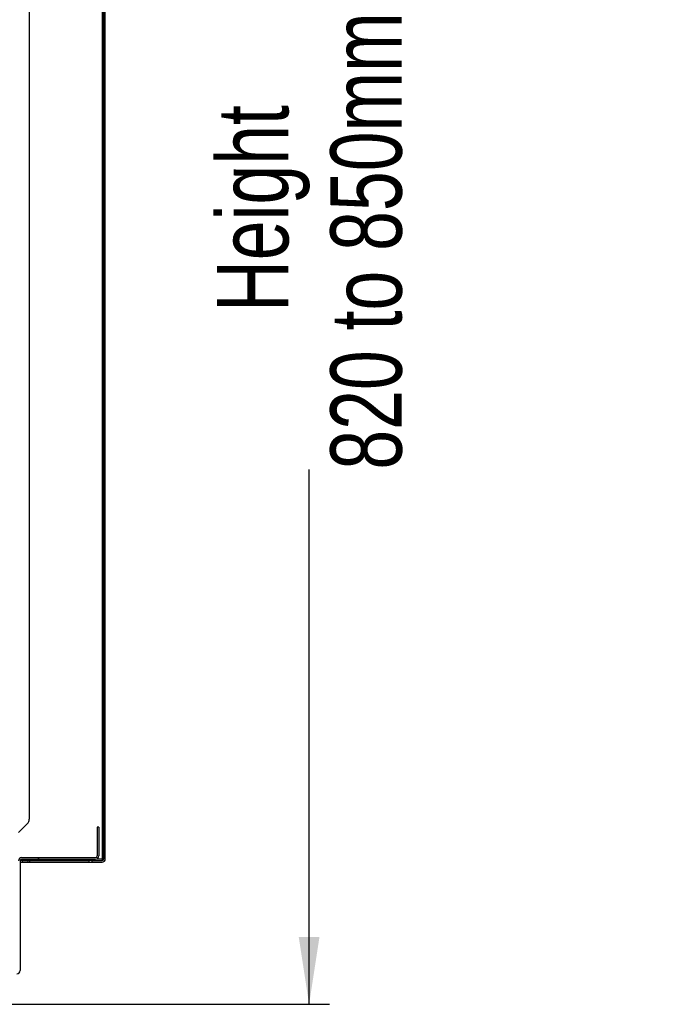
# Model space of a CAD drawing. Header units: millimetres. Extents: x 0 to 4200, y 0 to 2970.
# Tile 6 of 75: x 1101 to 1415, y 570 to 1053. Entities that reach past the tile are written whole.
import ezdxf

# ---------------------------------------------------------------- set-up
doc = ezdxf.new("R2010")
doc.units = ezdxf.units.MM
doc.header["$LTSCALE"] = 10
doc.layers.add('BOARDER', color=7, linetype='Continuous', lineweight=25)
doc.layers.add('DIMENSION', color=8, linetype='Continuous')
doc.styles.add('SLDTEXTSTYLE1', font='TXT', dxfattribs={"width": 0.75})
doc.dimstyles.new('SLDDIMSTYLE4', dxfattribs={"dimtxt": 35, "dimasz": 33.02, "dimexe": 0, "dimexo": 0.0625, "dimgap": 8.75, "dimtad": 0, "dimrnd": 1e-09, "dimzin": 12, "dimdsep": 46, "dimtxsty": 'SLDTEXTSTYLE1', "dimsah": 1, "dimcen": 0.09, "dimadec": 0, "dimazin": 3, "dimtfac": 1, "dimtofl": 0, "dimtmove": 0, "dimatfit": 3, "dimfxl": 1, "dimfrac": 2, "dimtolj": 1, "dimtzin": 12, "dimarcsym": 0})

# ---------------------------------------------------------------- blocks, each defined once
blk = doc.blocks.new('_D_7')
at = {"layer": 'DIMENSION'}
for p, q in [((1150.26, 1393.5), (1252.53, 1393.5)), ((1242.53, 1393.5), (1242.53, 1147.23)), ((1242.53, 569.96), (1242.53, 832.32)), ((1096.13, 569.96), (1252.53, 569.96))]:
    blk.add_line(p, q, dxfattribs=at)
for points in [[(1242.53, 1393.5), (1237.45, 1360.48), (1247.61, 1360.48)], [(1242.53, 569.96), (1247.61, 602.98), (1237.45, 602.98)]]:
    blk.add_solid(points, dxfattribs=at)
at = {"layer": 'DIMENSION', "char_height": 35, "attachment_point": 1, "rotation": 90, "style": 'SLDTEXTSTYLE1'}
for s, insert in [('820 to 850mm', (1252.98, 832.32)), ('Height', (1197.41, 909.71))]:
    blk.add_mtext(s, dxfattribs=dict(at, insert=insert))

msp = doc.modelspace()

# ---------------------------------------------------------------- hatches: boundary and pattern name
at = {"layer": 'BOARDER', "linetype": 'Continuous', "lineweight": 18}
h = msp.add_hatch(dxfattribs=at)
h.set_pattern_fill('ANSI32', color=256, scale=10, style=0)
edge = h.paths.add_edge_path(flags=0)
edge.add_line((1136.03, 640.508), (1136.03, 639.708))
edge.add_line((1136.03, 639.708), (1140.93, 639.708))
edge.add_arc((1140.93, 641.308), 1.6, 270, 360)
edge.add_line((1142.53, 641.308), (1142.53, 1390.108))
edge.add_arc((1140.93, 1390.108), 1.6, 0, 90)
edge.add_line((1140.93, 1391.708), (1132.03, 1391.708))
edge.add_line((1132.03, 1391.708), (1132.03, 1390.908))
edge.add_line((1132.03, 1390.908), (1140.93, 1390.908))
edge.add_arc((1140.93, 1390.108), 0.8, 0, 90, ccw=False)
edge.add_line((1141.73, 1390.108), (1141.73, 641.308))
edge.add_arc((1140.93, 641.308), 0.8, -90, 0, ccw=False)
edge.add_line((1140.93, 640.508), (1136.03, 640.508))
h = msp.add_hatch(dxfattribs=at)
h.set_pattern_fill('ANSI32', color=256, scale=10, angle=90, style=0)
edge = h.paths.add_edge_path(flags=0)
edge.add_line((1139.361, 642.758), (1139.361, 656.958))
edge.add_line((1139.361, 656.958), (1138.561, 656.958))
edge.add_line((1138.561, 656.958), (1138.561, 642.758))
edge.add_arc((1137.761, 642.758), 0.8, 270, 360, ccw=False)
edge.add_line((1137.761, 641.958), (1101.561, 641.958))
edge.add_arc((1101.561, 640.358), 1.6, 90, 180)
edge.add_line((1099.961, 640.358), (1099.961, 586.558))
edge.add_arc((1099.161, 586.558), 0.8, 270, 360, ccw=False)
edge.add_line((1099.161, 585.758), (1092.427, 585.758))
edge.add_line((1092.427, 585.758), (1092.427, 584.958))
edge.add_line((1092.427, 584.958), (1099.161, 584.958))
edge.add_arc((1099.161, 586.558), 1.6, 270, 360)
edge.add_line((1100.761, 586.558), (1100.761, 640.358))
edge.add_arc((1101.561, 640.358), 0.8, 90, 180, ccw=False)
edge.add_line((1101.561, 641.158), (1137.761, 641.158))
edge.add_arc((1137.761, 642.758), 1.6, 270, 360)

# ---------------------------------------------------------------- linework, layer by layer
at = {"color": 7, "linetype": 'Continuous', "lineweight": 25}
for p, q in [((1140.93, 1390.808), (1140.93, 641.308)), ((1141.73, 641.308), (1141.73, 1390.108)), ((1142.53, 641.308), (1142.53, 1390.108)), ((1105.19, 1314.59), (1105.19, 660.751)), ((1099.961, 654.279), (1104.311, 658.629)), ((1138.561, 656.958), (1138.561, 642.758)), ((1139.361, 656.958), (1138.561, 656.958)), ((1139.361, 656.958), (1139.361, 642.758)), ((1100.761, 640.358), (1100.761, 586.558)), ((1100.761, 639.708), (1100.808, 639.708)), ((1100.775, 640.508), (1100.808, 640.508)), ((1100.808, 640.508), (1100.808, 639.708)), ((1101.869, 640.508), (1100.808, 640.508)), ((1100.808, 639.708), (1101.869, 639.708)), ((1101.561, 641.958), (1137.761, 641.958)), ((1101.561, 641.158), (1137.761, 641.158)), ((1101.869, 639.708), (1101.869, 640.508)), ((1101.869, 640.508), (1104.49, 640.508)), ((1101.869, 639.708), (1104.49, 639.708)), ((1104.49, 640.508), (1104.49, 639.708)), ((1105.551, 640.508), (1104.49, 640.508)), ((1104.49, 639.708), (1105.551, 639.708)), ((1105.551, 639.708), (1105.551, 640.508)), ((1105.551, 640.508), (1134.516, 640.508)), ((1105.551, 639.708), (1134.516, 639.708)), ((1134.516, 640.508), (1134.516, 639.708)), ((1136.016, 640.508), (1134.516, 640.508)), ((1134.516, 639.708), (1136.016, 639.708)), ((1136.016, 639.708), (1136.016, 640.508)), ((1136.016, 640.508), (1136.03, 640.508)), ((1136.016, 639.708), (1136.03, 639.708)), ((1136.03, 639.708), (1136.03, 640.508)), ((1136.03, 640.508), (1140.93, 640.508)), ((1136.03, 639.708), (1140.93, 639.708)), ((1138.437, 641.308), (1140.93, 641.308)), ((1141.73, 641.308), (1140.93, 641.308))]:
    msp.add_line(p, q, dxfattribs=at)
for centre, radius, start, end in [((1102.19, 660.751), 3, 315, 0), ((1137.761, 642.758), 1.6, 270, 0), ((1137.761, 642.758), 0.8, 270, 0), ((1101.561, 640.358), 1.6, 90, 180), ((1101.561, 640.358), 0.8, 90, 180), ((1140.93, 641.308), 1.6, 270, 0), ((1140.93, 641.308), 0.8, 270, 0), ((1099.161, 586.558), 1.6, 270, 0)]:
    msp.add_arc(centre, radius, start, end, dxfattribs=at)
msp.add_open_spline([(1140.93, 641.308), (1140.929, 641.203), (1140.926, 640.994), (1140.923, 640.729), (1140.919, 640.544), (1140.917, 640.52), (1140.916, 640.508)], degree=3, dxfattribs=at)
msp.add_open_spline([(1140.93, 641.308), (1140.929, 641.092), (1140.927, 640.799), (1140.925, 640.569), (1140.925, 640.508)], degree=3, knots=[0, 0, 0, 0, 0.7347881, 1, 1, 1, 1], dxfattribs=at)

# ---------------------------------------------------------------- dimensions: what is measured, and where the dimension line sits
at = {"layer": 'DIMENSION'}
dim = msp.add_linear_dim(base=(1242.532, 1393.504), p1=(1086.134, 569.958), p2=(1140.259, 1393.504), angle=90, text='Height \\P820 to 850mm', dimstyle='SLDDIMSTYLE4', dxfattribs=at)
dim.commit()
dim.dimension.update_dxf_attribs({"geometry": '_D_7', "text_midpoint": (1242.532, 989.776), "dimtype": 160})

doc.saveas('drawing.dxf')
